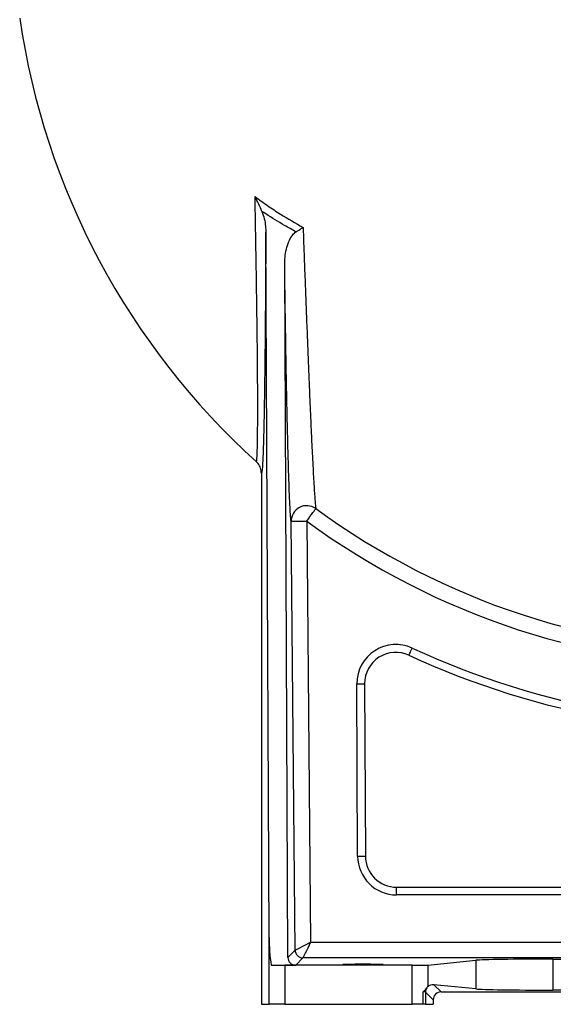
# Model space of a CAD drawing. Header units: millimetres. Extents: x 1568 to 5347, y 1283 to 6159.
# Tile 1 of 16: x 1728 to 2412, y 1283 to 2544. Entities that reach past the tile are written whole.
import ezdxf

# ---------------------------------------------------------------- set-up
doc = ezdxf.new("R2010")
doc.units = ezdxf.units.MM
doc.header["$LTSCALE"] = 2

msp = doc.modelspace()

# ---------------------------------------------------------------- linework, layer by layer
at = {"color": 7, "linetype": 'Continuous', "lineweight": 25}
for p, q in [((2047.5, 1368.9), (2043.3, 2271.8)), ((2071.6, 1343), (2067.5, 2229.5)), ((2031.1, 1977.8), (2031.9, 1977.1)), ((2037.7, 1963), (2037.7, 1282.9)), ((2080.8, 1352.3), (2075.7, 1901.6)), ((2095.7, 1901.8), (2100.7, 1362.4)), ((2161, 1472.6), (2160, 1693.5)), ((2170, 1693.5), (2171, 1472.7)), ((2211, 1422.9), (2211, 1432.9)), ((2211, 1432.9), (2829, 1432.9)), ((2829, 1422.9), (2211, 1422.9)), ((2047.5, 1282.9), (2047.5, 1368.9)), ((2100.7, 1362.4), (3013.2, 1362.4)), ((2071.6, 1343), (2080.8, 1352.3)), ((2090.8, 1342.4), (2081.6, 1333)), ((3029.8, 1342.4), (2090.8, 1342.4)), ((2250.8, 1333.2), (2312.6, 1339.3)), ((2312.6, 1339.3), (2312.6, 1302.5)), ((2411.1, 1340.7), (2864.6, 1340.7)), ((2411.1, 1340.7), (2411.1, 1301)), ((2050.2, 1333), (2081.6, 1333)), ((2067.5, 1332.9), (2067.5, 1282.9)), ((2231.1, 1332.9), (2067.5, 1332.9)), ((2231.1, 1282.9), (2231.1, 1332.9)), ((2250.8, 1333.2), (2250.8, 1305.3)), ((2258.9, 1307.8), (2268, 1298.7)), ((2312.6, 1302.5), (2258.9, 1307.8)), ((2864.6, 1301), (2411.1, 1301)), ((2245.1, 1282.9), (2245.1, 1298.9)), ((2248.1, 1298.6), (2248.1, 1282.9)), ((2258, 1288.7), (2248.1, 1298.6)), ((2258, 1288.7), (2258, 1282.9)), ((2268, 1298.7), (3007.7, 1298.7)), ((2037.7, 1282.9), (2047.5, 1282.9)), ((2067.5, 1282.9), (2047.5, 1282.9)), ((2067.5, 1282.9), (2231.1, 1282.9)), ((2245.1, 1282.9), (2231.1, 1282.9)), ((2248.1, 1282.9), (2245.1, 1282.9)), ((2248.1, 1282.9), (2258, 1282.9))]:
    msp.add_line(p, q, dxfattribs=at)
at = {"color": 7, "linetype": 'Continuous', "lineweight": 25, "flags": 128}
for points in [[(2095.7, 1901.8), (2097.9, 1904.7), (2099.9, 1907.6), (2101.9, 1910.2), (2103.6, 1912.6), (2105.1, 1914.6), (2106.2, 1916.2), (2107, 1917.2), (2107.5, 1917.8)], [(2075.7, 1901.6), (2076.1, 1901.6), (2077.3, 1901.6), (2079.2, 1901.6), (2081.7, 1901.6), (2084.7, 1901.6), (2088.1, 1901.7), (2091.8, 1901.7), (2095.7, 1901.8)], [(2226.8, 1730), (2226.9, 1730.2), (2227.1, 1730.7), (2227.5, 1731.5), (2228, 1732.7), (2228.7, 1734), (2229.4, 1735.6), (2230.2, 1737.3), (2231, 1739.1)], [(2160, 1693.5), (2161.9, 1693.5), (2163.8, 1693.5), (2165.5, 1693.5), (2167.1, 1693.5), (2168.3, 1693.5), (2169.2, 1693.5), (2169.8, 1693.5), (2170, 1693.5)], [(2161, 1472.6), (2163, 1472.6), (2164.9, 1472.7), (2166.6, 1472.7), (2168.1, 1472.7), (2169.3, 1472.7), (2170.3, 1472.7), (2170.8, 1472.7), (2171, 1472.7)], [(2080.8, 1352.3), (2081.3, 1352.5), (2082.5, 1353.1), (2084.3, 1354.1), (2086.8, 1355.3), (2089.8, 1356.8), (2093.2, 1358.6), (2096.9, 1360.4), (2100.7, 1362.4)], [(2100.7, 1362.4), (2098.8, 1358.5), (2097, 1354.8), (2095.3, 1351.4), (2093.8, 1348.4), (2092.6, 1345.9), (2091.6, 1344), (2091.1, 1342.8), (2090.8, 1342.4)]]:
    msp.add_lwpolyline(points, dxfattribs=at)
at = {"color": 7, "linetype": 'Continuous', "lineweight": 25}
for centre, radius, start, end in [((2667.9, 2682.9), 950, 188.2804, 227.9148), ((2095.7, 1901.5), 20, 54.2443, 179.9294), ((2667.9, 2682.9), 948.3, 233.7778, 270), ((2667.9, 2682.9), 968.2, 233.7778, 270), ((2210, 1693.7), 50, 65.1619, 180.268), ((2210, 1693.7), 40, 65.1619, 180.268), ((2667.9, 2682.9), 1050, 245.1619, 275.0399), ((2667.9, 2682.9), 1040, 245.1619, 275.0399), ((2211, 1472.9), 50, 180.268, 270), ((2211, 1472.9), 40, 180.268, 270), ((2090.8, 1352.4), 10, 180.5543, 269.9811), ((2258.1, 1298.6), 10, 146.737, 179.9791)]:
    msp.add_arc(centre, radius, start, end, dxfattribs=at)
for centre, major_axis, ratio, start_param, end_param in [((2067.5, 1370.2), (0, 74.6), 0.267949, 1.58825, 2.091684), ((2081.6, 1343.1), (3.98, 9.24), 0.993207, 1.985107, 3.546248), ((2411.1, 1339), (100, 0), 0.017455, 1.570796, 2.96706), ((2067.5, 1333.2), (20, 0), 0.017455, 3.662481, 4.712389), ((2231.1, 1333.2), (20, 0), 0.017455, 4.712389, 6.108652), ((2259, 1297.8), (10.4, -4.6), 0.862813, 1.938407, 2.767421), ((2411.1, 1302.8), (100, 0), 0.017455, 3.316126, 4.712389), ((2238.1, 1298.6), (10, 0), 0.03491, 0.017453, 0.794698), ((2268, 1288.7), (7.07, -7.07), 0.999695, 2.356347, 3.926839)]:
    msp.add_ellipse(centre, major_axis=major_axis, ratio=ratio, start_param=start_param, end_param=end_param, dxfattribs=at)
msp.add_ellipse((2167.9, 1334.1), major_axis=(26, 0), ratio=0.017455, dxfattribs=at)
for points, knots in [([(2029.5, 2317.4), (2034.9, 2313.5), (2045.5, 2305.7), (2065.9, 2292.3), (2081.4, 2283.4), (2091.1, 2277.9)], [0, 0, 0, 0, 0.270821, 0.542024, 1, 1, 1, 1]), ([(2031.1, 1977.8), (2031.2, 1977.9), (2031.5, 1978), (2031.8, 1980.3), (2032.1, 1984.1), (2032.3, 1989.5), (2032.5, 1996.7), (2032.7, 2005.4), (2032.8, 2015.6), (2032.9, 2027.3), (2032.9, 2040.4), (2032.9, 2056.5), (2032.9, 2076.1), (2032.7, 2099.6), (2032.5, 2124.7), (2032.2, 2150.8), (2031.8, 2177.4), (2031.4, 2204.1), (2031, 2231.6), (2030.5, 2259.7), (2030, 2288.4), (2029.7, 2307.7), (2029.5, 2317.4)], [0, 0, 0, 0, 0.039957, 0.080193, 0.120283, 0.160375, 0.201553, 0.242733, 0.28439, 0.32605, 0.368649, 0.411252, 0.470296, 0.529352, 0.590077, 0.650812, 0.708282, 0.76581, 0.823301, 0.882185, 0.941102, 1, 1, 1, 1]), ([(2038.4, 2298.4), (2037, 2301.5), (2034.3, 2307.9), (2031.2, 2314.2), (2029.5, 2317.4), (2029.5, 2317.4)], [0, 0, 0, 0, 0.494038, 0.997958, 1, 1, 1, 1]), ([(2038.4, 2298.4), (2039.5, 2295.3), (2041.6, 2289.1), (2043, 2280.1), (2043.2, 2274.3), (2043.3, 2271.8)], [0, 0, 0, 0, 0.356346, 0.720262, 1, 1, 1, 1]), ([(2082, 2272.3), (2077.1, 2275), (2063.9, 2282.2), (2049.4, 2291.1), (2040, 2297.4), (2038.4, 2298.4)], [0, 0, 0, 0, 0.331869, 0.887158, 1, 1, 1, 1]), ([(2043.3, 2271.8), (2043.2, 2262.2), (2043.2, 2243.1), (2043, 2214.8), (2042.8, 2186.9), (2042.6, 2159.8), (2042.4, 2133.4), (2042.1, 2108.6), (2041.8, 2085.4), (2041.5, 2063.9), (2041.2, 2043.8), (2040.8, 2026.6), (2040.5, 2012.1), (2040.2, 2000.2), (2039.9, 1992.6), (2039.8, 1989.5), (2039.8, 1989.4)], [0, 0, 0, 0, 0.082773, 0.165855, 0.24901, 0.33206, 0.414902, 0.497515, 0.575241, 0.653198, 0.731098, 0.808748, 0.871401, 0.934347, 0.99736, 1, 1, 1, 1]), ([(2067.5, 2229.5), (2067.6, 2232.9), (2067.7, 2239.8), (2069.5, 2250), (2072.4, 2259.3), (2076.1, 2266.7), (2079.7, 2270.8), (2081.7, 2272.1), (2082, 2272.3)], [0, 0, 0, 0, 0.2212656, 0.4430758, 0.6635387, 0.8472899, 0.9752792, 1, 1, 1, 1]), ([(2082, 2272.3), (2083.3, 2273.1), (2085.8, 2274.6), (2088.8, 2276.5), (2090.6, 2277.6), (2091.1, 2277.9), (2091.1, 2277.9)], [0, 0, 0, 0, 0.405558, 0.822522, 0.996099, 1, 1, 1, 1]), ([(2091.1, 2277.9), (2091.6, 2264.7), (2092.4, 2240.9), (2093.7, 2206.8), (2094.9, 2175.5), (2096.1, 2144.8), (2097.3, 2114.9), (2098.4, 2086.8), (2099.5, 2060.6), (2100.6, 2036.4), (2101.6, 2013.6), (2102.5, 1993.6), (2103.4, 1976.4), (2104.2, 1961.7), (2104.9, 1948.8), (2105.6, 1937.7), (2106.3, 1928.9), (2106.9, 1921.9), (2107.3, 1919.2), (2107.5, 1917.8)], [0, 0, 0, 0, 0.0809383, 0.1464819, 0.2122221, 0.2779649, 0.3435815, 0.409021, 0.4687676, 0.5287001, 0.588587, 0.6482712, 0.6986777, 0.7492553, 0.7998087, 0.8501821, 0.9000913, 0.9501004, 1, 1, 1, 1]), ([(2075.7, 1901.6), (2075.5, 1903), (2075.2, 1905.8), (2074.7, 1912.9), (2074.2, 1922), (2073.7, 1933.2), (2073.2, 1946.3), (2072.7, 1961.1), (2072.2, 1977.5), (2071.7, 1995.8), (2071.2, 2015.9), (2070.7, 2037.9), (2070.2, 2060.9), (2069.7, 2085.8), (2069.2, 2112.5), (2068.8, 2140.9), (2068.3, 2170), (2067.9, 2199.5), (2067.6, 2219.5), (2067.5, 2229.5)], [0, 0, 0, 0, 0.054761, 0.10974, 0.164734, 0.219517, 0.274063, 0.328781, 0.383521, 0.438099, 0.496807, 0.555662, 0.614547, 0.673295, 0.738493, 0.803841, 0.869288, 0.934726, 1, 1, 1, 1]), ([(2037.7, 1963), (2037.5, 1965.2), (2037.1, 1969.7), (2034.2, 1974.6), (2032, 1977.1), (2031.2, 1977.8), (2031.1, 1977.8)], [0, 0, 0, 0, 0.403065, 0.806121, 0.989255, 1, 1, 1, 1]), ([(2245.1, 1298.9), (2245.1, 1298.9), (2246.1, 1299.8), (2247.9, 1301.7), (2249.1, 1303.3), (2249.7, 1304.1)], [0, 0, 0, 0, 0.004019, 0.493349, 1, 1, 1, 1]), ([(2249.7, 1304.1), (2250, 1304.5), (2250.4, 1305), (2250.7, 1305.3), (2250.8, 1305.3)], [0, 0, 0, 0, 0.664614, 1, 1, 1, 1])]:
    msp.add_open_spline(points, degree=3, knots=knots, dxfattribs=at)
at = {"color": 8, "linetype": 'Continuous', "lineweight": 25}
msp.add_open_spline([(2039.8, 1989.4), (2039.7, 1986.4), (2039.4, 1980.3), (2039.1, 1972.9), (2038.6, 1967.1), (2038.2, 1963.4), (2037.9, 1963.1), (2037.7, 1963)], degree=3, knots=[0, 0, 0, 0, 0.17602, 0.358926, 0.572451, 0.7865, 1, 1, 1, 1], dxfattribs=at)

doc.saveas('drawing.dxf')
